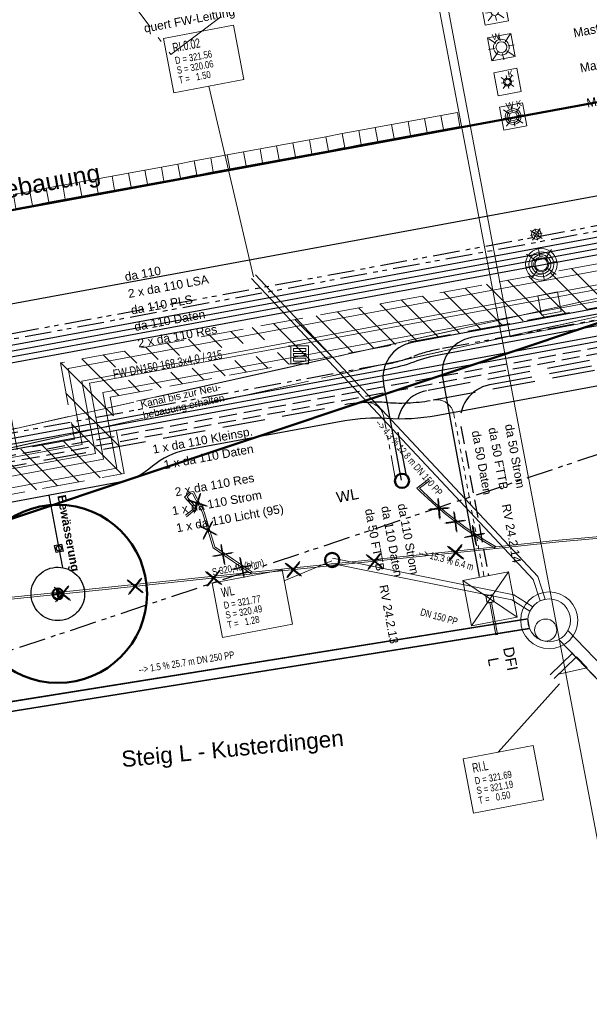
# Model space of a CAD drawing. Extents: x 3503739 to 3504470, y 5375172 to 5375561.
# Tile 137 of 142: x 3504234 to 3504250, y 5375414 to 5375442. Entities that reach past the tile are written whole.
import ezdxf

# ---------------------------------------------------------------- set-up
doc = ezdxf.new("R2010")
doc.units = 0
doc.header["$MEASUREMENT"] = 0
for name, pattern in [('1', [1.4, 0.5, -0.2, 0.5, -0.2]), ('123', [0.25001, 0.12501, -0.125]), ('140', [41.5, 15, -3.5, 15, -3.5, 1, -3.5]), ('2', [3.4, 1.2, -0.5, 1.2, -0.5]), ('202', [2.64, 1.75, -0.38, 0.13, -0.38]), ('237', [1.5, 0.75, -0.18, 0.13, -0.13, 0.13, -0.18]), ('240', [1.88, 1.25, -0.25, 0.13, -0.25]), ('39', [4.75, 4, -0.75]), ('86', [2.3751, 2.0001, -0.375])]:
    doc.linetypes.add(name, pattern=pattern)
for name, color, linetype in [('$_LISY_$_TMP', 7, 'Continuous'), ('2P_PROV_BUSHALTE', 7, 'Continuous'), ('4WB_KANALISATION', 7, 'Continuous'), ('68_BL_STREINLAUF', 7, 'Continuous'), ('_4WP_BAUFELD', 7, 'Continuous'), ('_4WP_FW_PLANUN', 7, 'Continuous'), ('_4WP_GRABEN', 7, 'Continuous'), ('_4WP_KANALISATIO', 7, 'Continuous'), ('_4WP_KANCAD', 7, 'Continuous'), ('_4WP_KANCAD-T', 7, 'Continuous'), ('_4WP_KONZ-BAUGRU', 7, 'Continuous'), ('_4WP_LICHT-KSR', 7, 'Continuous'), ('_4WP_LICHT_STILL', 7, 'Continuous'), ('_4WP_STADT-DACH', 7, 'Continuous'), ('_4WP_STADT-DFI', 7, 'Continuous'), ('_4WP_STADT_BEW_S', 7, 'Continuous'), ('_4WP_STADT_DATEN', 7, 'Continuous'), ('_4WP_STADT_FTT3', 7, 'Continuous'), ('_4WP_STADT_KLEIN', 7, 'Continuous'), ('_4WP_STADT_LSA', 7, 'Continuous'), ('_4WP_STADT_PLS', 7, 'Continuous'), ('_4WP_STADT_RESER', 7, 'Continuous'), ('_4WP_STADT_STROM', 7, 'Continuous'), ('_4WP_STEIGBEZEIC', 7, 'Continuous'), ('_4WP_TELEKOM', 7, 'Continuous'), ('_OST_2__CLIPPING', 7, 'Continuous'), ('_OST_2STEMPEL4', 7, 'Continuous'), ('BHM_BAUM_NEU', 7, 'Continuous'), ('PUNKTHOEHENATTDEF', 7, 'Continuous'), ('PUNKTNUMMERNATTDEF', 7, 'Continuous'), ('PUNKTSPEZIFIKATION', 7, 'Continuous'), ('X_BE_DFI', 7, 'Continuous')]:
    doc.layers.add(name, color=color, linetype=linetype)
doc.styles.add('165', font='TXT', dxfattribs={"width": 0.7, "height": 0.2})
doc.styles.add('166', font='TXT', dxfattribs={"width": 0.7, "height": 0.26})
doc.styles.add('167', font='TXT', dxfattribs={"width": 0.8, "height": 0.2})
doc.styles.add('178', font='ARIAL.TTF', dxfattribs={"height": 0.24})
doc.styles.add('184', font='ARIAL.TTF', dxfattribs={"height": 0.2})
doc.styles.add('192', font='ARIAL.TTF', dxfattribs={"height": 0.24})
doc.styles.add('219', font='ARIAL.TTF', dxfattribs={"height": 0.24})
doc.styles.add('29', font='ARIAL.TTF', dxfattribs={"height": 0.43})
doc.styles.add('30', font='ARIAL.TTF', dxfattribs={"height": 0.43})
doc.styles.add('434', font='ARIAL.TTF', dxfattribs={"height": 0.24})
doc.styles.add('437', font='ARIAL.TTF', dxfattribs={"height": 0.24})
doc.styles.add('446', font='ARIAL.TTF', dxfattribs={"height": 0.24})
doc.styles.add('450', font='ARIAL.TTF', dxfattribs={"height": 0.24})
doc.styles.add('454', font='ARIAL.TTF', dxfattribs={"height": 0.24})
doc.styles.add('457', font='TXT', dxfattribs={"width": 0.8, "height": 0.24})
doc.styles.add('522', font='ARIAL.TTF', dxfattribs={"height": 0.452686})
doc.styles.add('532', font='ARIAL.TTF', dxfattribs={"height": 0.5})
doc.styles.add('535', font='ARIAL.TTF', dxfattribs={"height": 0.24})
doc.styles.add('539', font='ARIAL.TTF', dxfattribs={"height": 0.3})
doc.styles.add('545', font='ARIAL.TTF', dxfattribs={"height": 0.3})
doc.styles.add('546', font='ARIALBD.TTF', dxfattribs={"height": 0.24})
doc.styles.add('55', font='ARIAL.TTF', dxfattribs={"height": 0.24})
doc.styles.add('598', font='TXT', dxfattribs={"height": 0.25})
doc.styles.add('82', font='TXT', dxfattribs={"width": 0.7, "height": 0.2})

# ---------------------------------------------------------------- blocks, each defined once
blk = doc.blocks.new('_X20')
at = {"color": 32, "linetype": 'Continuous', "lineweight": 9}
for p, q in [((-28.813, -6.542), (-29.843, -5.512)), ((-28.216, -6.432), (-29.246, -5.402)), ((-30.007, -6.763), (-31.037, -5.733)), ((-29.41, -6.653), (-30.44, -5.623)), ((-31.797, -7.094), (-32.827, -6.064)), ((-31.2, -6.983), (-32.23, -5.953)), ((-30.603, -6.873), (-31.633, -5.843)), ((-32.991, -7.314), (-34.021, -6.284)), ((-32.394, -7.204), (-33.424, -6.174)), ((-34.781, -7.645), (-35.811, -6.615)), ((-34.185, -7.535), (-35.215, -6.505)), ((-33.588, -7.424), (-34.618, -6.394)), ((-35.975, -7.865), (-37.005, -6.835)), ((-35.378, -7.755), (-36.408, -6.725)), ((-38.452, -7.51), (-38.796, -7.166)), ((-37.855, -7.399), (-38.199, -7.056)), ((-36.572, -7.976), (-37.602, -6.946)), ((-39.646, -7.73), (-39.989, -7.387)), ((-39.049, -7.62), (-39.393, -7.276)), ((-41.437, -8.061), (-41.78, -7.717)), ((-40.84, -7.951), (-41.183, -7.607)), ((-40.243, -7.84), (-40.586, -7.497)), ((-41.944, -8.968), (-42.974, -7.938)), ((-42.033, -8.171), (-42.377, -7.828)), ((-38.363, -8.306), (-38.689, -7.98)), ((-37.766, -8.196), (-38.092, -7.87)), ((-37.169, -8.086), (-37.495, -7.76)), ((-42.085, -9.533), (-43.571, -8.048)), ((-39.556, -8.527), (-39.882, -8.201)), ((-38.959, -8.417), (-39.286, -8.091)), ((-41.347, -8.858), (-41.673, -8.532)), ((-40.75, -8.747), (-41.076, -8.421)), ((-40.153, -8.637), (-40.479, -8.311)), ((-44.253, -11.609), (-47.152, -8.71)), ((-41.925, -10.401), (-43.422, -8.904)), ((-41.865, -11.168), (-43.262, -9.771)), ((-43.656, -11.498), (-44.686, -10.468)), ((-43.059, -11.388), (-44.089, -10.358)), ((-42.462, -11.278), (-43.492, -10.248))]:
    blk.add_line(p, q, dxfattribs=at)
blk = doc.blocks.new('LEITSYSTEM_BRA6')
at = {"color": 251, "linetype": 'Continuous', "lineweight": 9}
for points in [[(-0.65, 0.65), (0.65, 0.65), (0.65, -0.65), (-0.65, -0.65), (-0.65, 0.65)], [(-1.02, 0.025), (-0.11, 0.025), (-0.11, -0.025), (-1.02, -0.025), (-1.02, 0.025)], [(-0.11, 0.02), (-0.1, 0.02), (-0.1, -0.02), (-0.11, -0.02), (-0.11, 0.02)], [(-0.1, 0.1), (0.1, 0.1), (0.1, -0.1), (-0.1, -0.1), (-0.1, 0.1)]]:
    blk.add_lwpolyline(points, dxfattribs=at)
blk = doc.blocks.new('PUNKT')
blk.add_point((0, 0))
at = {"layer": 'PUNKTHOEHENATTDEF', "linetype": 'Continuous', "flags": 1}
blk.add_attdef('PUNKTHOEHE', (1, -0.5), '', height=0.8, dxfattribs=at)
at = {"layer": 'PUNKTNUMMERNATTDEF', "linetype": 'Continuous', "flags": 1}
blk.add_attdef('PUNKTNUMMER', (1, 0.5), '', height=0.8, dxfattribs=at)
at = {"layer": 'PUNKTSPEZIFIKATION', "linetype": 'Continuous', "flags": 1}
blk.add_attdef('PUNKTSPEZIFIKATION', (1, -1.5), '', height=0.8, dxfattribs=at)
blk = doc.blocks.new('809')
at = {"color": 7, "linetype": 'Continuous', "lineweight": 9}
for points in [[(0, 0), (0.5, 0), (0.5, -0.5), (0, -0.5), (0, 0)], [(0.075005, -0.075005), (0.425003, -0.075005), (0.425003, -0.154999), (0.075005, -0.154999), (0.075005, -0.075005)], [(0.075005, -0.290001), (0.075005, -0.209999), (0.425003, -0.209999), (0.425003, -0.290001), (0.075005, -0.290001)], [(0.075005, -0.425003), (0.425003, -0.425003), (0.425003, -0.345001), (0.075005, -0.345001), (0.075005, -0.425003)]]:
    blk.add_lwpolyline(points, dxfattribs=at)
blk = doc.blocks.new('DFI-ANZEIGER')
at = {"color": 7, "linetype": 'Continuous', "lineweight": 20}
for p, q in [((-0.760014, 0.517086), (0.517087, 0.760013)), ((0.517087, 0.760013), (0.760014, -0.517087)), ((-0.517087, -0.760014), (-0.760014, 0.517086)), ((0.760014, -0.517087), (-0.517087, -0.760014))]:
    blk.add_line(p, q, dxfattribs=at)
at = {"color": 250, "linetype": 'Continuous', "lineweight": 9}
for p, q in [((-0.517087, -0.760014), (0.517087, 0.760013)), ((0.760014, -0.517087), (-0.760014, 0.517086))]:
    blk.add_line(p, q, dxfattribs=at)
at = {"color": 251, "linetype": 'Continuous', "lineweight": 9}
for points in [[(-0.079552, -0.116926), (-0.116925, 0.079551), (-0.116925, 0.079551), (0.079552, 0.116925), (0.079552, 0.116925), (0.116925, -0.079552), (0.116925, -0.079552), (-0.079552, -0.116926)], [(-0.079552, -0.116926), (-0.116925, 0.079551), (0.079552, 0.116925), (0.116925, -0.079552), (-0.079552, -0.116926)], [(0.166045, -1.006705), (-0.004004, -0.112735), (0.045115, -0.103391), (0.215164, -0.997362), (0.166045, -1.006705)], [(0.000908, -0.1118), (-0.000961, -0.101976), (-0.000961, -0.101976), (0.038334, -0.094502), (0.038334, -0.094502), (0.040203, -0.104326), (0.040203, -0.104326), (0.000908, -0.1118)], [(0.000908, -0.1118), (-0.000961, -0.101976), (0.038334, -0.094502), (0.040203, -0.104326), (0.000908, -0.1118)]]:
    blk.add_lwpolyline(points, dxfattribs=at)
at = {"color": 254, "linetype": 'Continuous', "lineweight": 9}
blk.add_lwpolyline([(0.166045, -1.006705), (-0.004004, -0.112735), (-0.004004, -0.112735), (0.045115, -0.103391), (0.045115, -0.103391), (0.215164, -0.997362), (0.215164, -0.997362), (0.166045, -1.006705)], dxfattribs=at)
blk = doc.blocks.new('1016')
at = {"color": 7, "linetype": 'Continuous', "lineweight": 9}
for p, q in [((0.703072, 0.277444), (1.257444, -0.276928)), ((1.257444, 0.277444), (0.703072, -0.276928))]:
    blk.add_line(p, q, dxfattribs=at)
at = {"color": 2, "linetype": 'Continuous', "lineweight": 20}
for p, q in [((1.212401, 0.25319), (0.727326, -0.231885)), ((0.727326, 0.232401), (1.212401, -0.252674)), ((0.748114, 0.25319), (1.23319, -0.231885)), ((1.23319, 0.232401), (0.748114, -0.252674))]:
    blk.add_line(p, q, dxfattribs=at)
blk = doc.blocks.new('3203')
at = {"color": 1, "linetype": 'Continuous', "lineweight": 13}
for p, q in [((-0.2345, 0.2), (0.2345, 0.2)), ((-0.2345, -0.199999), (-0.2345, 0.2)), ((0.2345, 0.2), (0.2345, -0.199999)), ((-0.2345, -0.199999), (0.2345, -0.199999))]:
    blk.add_line(p, q, dxfattribs=at)
blk = doc.blocks.new('WP_LP-1020')
at = {"color": 7, "linetype": 'Continuous', "lineweight": 20}
for p, q in [((-0.8253, 0.8253), (0.8253, 0.8253)), ((-0.8253, -0.8253), (-0.8253, 0.8253)), ((0.8253, -0.8253), (0.8253, 0.8253)), ((-0.8253, -0.8253), (0.8253, -0.8253))]:
    blk.add_line(p, q, dxfattribs=at)
at = {"color": 1, "linetype": 'Continuous', "lineweight": 9}
for p, q in [((-0.324962, 0), (-0.649924, 0)), ((-0.324962, 0), (-0.649924, 0)), ((-0.554739, 0.55475), (-0.229777, 0.229788)), ((0, 0.324962), (0, 0.649924)), ((0, 0.649924), (0, 0.324962)), ((0.229777, 0.229788), (0.554739, 0.55475)), ((0.229777, 0.229788), (0.554739, 0.55475)), ((0.324962, 0), (0.649924, 0)), ((-0.229777, -0.229777), (-0.554739, -0.554739)), ((-0.229777, -0.229777), (-0.554739, -0.554739)), ((0, -0.324962), (0, -0.649924)), ((0, -0.324962), (0, -0.649924)), ((0.229777, -0.229777), (0.554739, -0.554739)), ((0.229777, -0.229777), (0.554739, -0.554739))]:
    blk.add_line(p, q, dxfattribs=at)
at = {"color": 7, "linetype": 'Continuous', "lineweight": 20}
blk.add_circle((0, 0), 0.272749, dxfattribs=at)
blk = doc.blocks.new('WP_LP_1000')
at = {"color": 7, "linetype": 'Continuous', "lineweight": 20}
for p, q in [((0.824994, 0.824994), (-0.824994, 0.824994)), ((-0.824994, 0.824994), (-0.824994, -0.824994)), ((0.824994, 0.824994), (0.824994, -0.824994)), ((0.824994, -0.824994), (-0.824994, -0.824994))]:
    blk.add_line(p, q, dxfattribs=at)
at = {"color": 1, "linetype": 'Continuous', "lineweight": 9}
for p, q in [((-0.344332, 0), (-0.688664, 0)), ((-0.344332, 0), (-0.688664, 0)), ((-0.587805, 0.587816), (-0.243474, 0.243485)), ((0, 0.344332), (0, 0.688664)), ((0, 0.688664), (0, 0.344332)), ((0.243474, 0.243485), (0.587805, 0.587816)), ((0.243474, 0.243485), (0.587805, 0.587816)), ((0.344332, 0), (0.688664, 0)), ((-0.243474, -0.243474), (-0.587805, -0.587805)), ((-0.243474, -0.243474), (-0.587805, -0.587805)), ((0, -0.344332), (0, -0.688664)), ((0, -0.344332), (0, -0.688664)), ((0.243474, -0.243474), (0.587805, -0.587805)), ((0.243474, -0.243474), (0.587805, -0.587805))]:
    blk.add_line(p, q, dxfattribs=at)
at = {"color": 7, "linetype": 'Continuous', "lineweight": 20}
for radius in [0.551356, 0.420182, 0.289007]:
    blk.add_circle((0, 0), radius, dxfattribs=at)
at = {"color": 1, "linetype": 'Continuous', "style": '29'}
blk.add_text('W K', height=0.43, dxfattribs=at).set_placement((-0.364634, 0.607339))
blk = doc.blocks.new('WP_LP_1010')
at = {"color": 7, "linetype": 'Continuous', "lineweight": 20}
for p, q in [((0.8253, 0.8253), (-0.8253, 0.8253)), ((-0.8253, 0.8253), (-0.8253, -0.8253)), ((0.8253, 0.8253), (0.8253, -0.8253)), ((0.8253, -0.8253), (-0.8253, -0.8253))]:
    blk.add_line(p, q, dxfattribs=at)
at = {"color": 1, "linetype": 'Continuous', "lineweight": 9}
for p, q in [((-0.776636, 0.776649), (-0.321689, 0.321703)), ((0, 0.454947), (0, 0.909893)), ((0, 0.909893), (0, 0.454947)), ((0.321689, 0.321703), (0.776636, 0.776649)), ((0.321689, 0.321703), (0.776636, 0.776649)), ((-0.454947, 0), (-0.909893, 0)), ((-0.454947, 0), (-0.909893, 0)), ((0.454947, 0), (0.909893, 0)), ((-0.321689, -0.321689), (-0.776636, -0.776636)), ((-0.321689, -0.321689), (-0.776636, -0.776636)), ((0, -0.454947), (0, -0.909893)), ((0, -0.454947), (0, -0.909893)), ((0.321689, -0.321689), (0.776636, -0.776636)), ((0.321689, -0.321689), (0.776636, -0.776636))]:
    blk.add_line(p, q, dxfattribs=at)
at = {"color": 7, "linetype": 'Continuous', "lineweight": 20}
for radius in [0.555163, 0.38185]:
    blk.add_circle((0, 0), radius, dxfattribs=at)
at = {"color": 1, "linetype": 'Continuous', "style": '30'}
blk.add_text('W', height=0.43, dxfattribs=at).set_placement((-0.503602, 0.589889))
blk = doc.blocks.new('WP_LP_1030')
at = {"color": 150, "linetype": 'Continuous', "lineweight": 9}
for p, q in [((-0.20412, 0), (-0.40824, 0)), ((-0.20412, 0), (-0.40824, 0)), ((-0.348452, 0.348458), (0.144332, -0.144332)), ((-0.144332, -0.144332), (0.348452, 0.348458)), ((0, 0.20412), (0, 0.40824)), ((0, 0.40824), (0, 0.20412)), ((0.144332, 0.144338), (0.348452, 0.348458)), ((0.20412, 0), (0.40824, 0)), ((-0.144332, -0.144332), (-0.348452, -0.348452)), ((-0.144332, -0.144332), (-0.348452, -0.348452)), ((0, -0.20412), (0, -0.40824)), ((0, -0.20412), (0, -0.40824)), ((0.144332, -0.144332), (0.348452, -0.348452)), ((0.144332, -0.144332), (0.348452, -0.348452))]:
    blk.add_line(p, q, dxfattribs=at)
at = {"color": 7, "linetype": 'Continuous', "lineweight": 20}
for radius in [0.35, 0.171323]:
    blk.add_circle((0, 0), radius, dxfattribs=at)
blk = doc.blocks.new('WP_LP_1040')
at = {"color": 7, "linetype": 'Continuous', "lineweight": 20}
for p, q in [((-0.8253, 0.8253), (0.8253, 0.8253)), ((-0.8253, 0.8253), (-0.8253, -0.8253)), ((0.8253, 0.8253), (0.8253, -0.8253)), ((-0.8253, -0.8253), (0.8253, -0.8253))]:
    blk.add_line(p, q, dxfattribs=at)
at = {"color": 1, "linetype": 'Continuous', "lineweight": 9}
for p, q in [((-0.227246, 0), (-0.454491, 0)), ((-0.227246, 0), (-0.454491, 0)), ((-0.387929, 0.387937), (-0.160683, 0.16069)), ((0, 0.227246), (0, 0.454491)), ((0, 0.454491), (0, 0.227246)), ((0.160683, 0.16069), (0.387929, 0.387937)), ((0.160683, 0.16069), (0.387929, 0.387937)), ((0.227246, 0), (0.454491, 0)), ((-0.160683, -0.160683), (-0.387929, -0.387929)), ((-0.160683, -0.160683), (-0.387929, -0.387929)), ((0, -0.227246), (0, -0.454491)), ((0, -0.227246), (0, -0.454491)), ((0.160683, -0.160683), (0.387929, -0.387929)), ((0.160683, -0.160683), (0.387929, -0.387929))]:
    blk.add_line(p, q, dxfattribs=at)
at = {"color": 7, "linetype": 'Continuous', "lineweight": 20}
for radius in [0.277304, 0.190733]:
    blk.add_circle((0, 0), radius, dxfattribs=at)
at = {"color": 1, "linetype": 'Continuous', "style": '29'}
blk.add_text('K', height=0.43, dxfattribs=at).set_placement((0.11065, 0.321378))
blk = doc.blocks.new('WP_LP_1050')
at = {"color": 150, "linetype": 'Continuous', "lineweight": 20}
for p, q in [((-0.371223, 0.371239), (-0.896223, 0.896239)), ((-0.896223, 0.896239), (-0.371223, 0.371239)), ((0, 0.525), (0, 1.05)), ((0, 1.05), (0, 0.525)), ((0.371223, 0.371239), (0.896223, 0.896239)), ((0.371223, 0.371239), (0.896223, 0.896239)), ((-0.525, 0), (-1.05, 0)), ((-0.525, 0), (-1.05, 0)), ((0.525, 0), (1.05, 0)), ((0.525, 0), (1.05, 0)), ((-0.371223, -0.371223), (-0.896223, -0.896223)), ((-0.371223, -0.371223), (-0.896223, -0.896223)), ((0, -0.525), (0, -1.05)), ((0, -0.525), (0, -1.05)), ((0.371223, -0.371223), (0.896223, -0.896223)), ((0.371223, -0.371223), (0.896223, -0.896223))]:
    blk.add_line(p, q, dxfattribs=at)
at = {"color": 41, "linetype": 'Continuous', "lineweight": 9}
for radius in [1.107278, 0.87459, 0.671867, 0.525]:
    blk.add_circle((0, 0), radius, dxfattribs=at)
at = {"color": 150, "linetype": 'Continuous', "lineweight": 20}
blk.add_circle((0, 0), 0.440647, dxfattribs=at)

msp = doc.modelspace()

# ---------------------------------------------------------------- linework, layer by layer
at = {"layer": '2P_PROV_BUSHALTE', "color": 7, "linetype": '202', "lineweight": 13}
msp.add_lwpolyline([(3504234.967, 5375444.819), (3504238.19, 5375440.539), (3504242.983, 5375444.148)], dxfattribs=at)
at = {"layer": '4WB_KANALISATION', "color": 7, "linetype": '39', "lineweight": 13}
for p, q in [((3504219.207, 5375426.765), (3504281.18, 5375440.642)), ((3504219.317, 5375426.277), (3504281.29, 5375440.154))]:
    msp.add_line(p, q, dxfattribs=at)
at = {"layer": '4WB_KANALISATION', "color": 7, "linetype": '86', "lineweight": 13}
msp.add_line((3504219.24, 5375426.26), (3504281.26, 5375440.15), dxfattribs=at)
at = {"layer": '4WB_KANALISATION', "color": 7, "linetype": '140', "lineweight": 13}
msp.add_polyline3d([(3504219.17, 5375426.76, 0), (3504274.664, 5375439.191, 0), (3504281.21, 5375440.65, 0)], dxfattribs=at)
at = {"layer": '_4WP_BAUFELD', "color": 91, "linetype": 'Continuous', "lineweight": 50}
msp.add_lwpolyline([(3504215.375, 5375431.78), (3504219.033, 5375426.922, 0.322461), (3504225.728, 5375424.841), (3504278.413, 5375442.446)], format="xyb", dxfattribs=at)
at = {"layer": '_4WP_BAUFELD', "color": 91, "linetype": '237', "lineweight": 30}
msp.add_lwpolyline([(3504216.238, 5375424.816, 0.322461), (3504226.837, 5375421.522), (3504280.797, 5375439.552)], format="xyb", dxfattribs=at)
at = {"layer": '_4WP_FW_PLANUN', "color": 7, "linetype": 'Continuous', "lineweight": 13}
for points in [[(3504289.17, 5375436.57), (3504279.422, 5375434.767), (3504278.511, 5375439.7), (3504235.305, 5375431.72), (3504235.697, 5375429.593), (3504233.731, 5375429.23), (3504233.338, 5375431.356), (3504198.081, 5375424.844)], [(3504289.229, 5375436.255), (3504279.165, 5375434.394), (3504278.254, 5375439.328), (3504235.692, 5375431.368), (3504236.07, 5375429.337), (3504233.474, 5375428.857), (3504233.081, 5375430.984), (3504197.829, 5375424.472)], [(3504289.264, 5375436.063), (3504279.009, 5375434.167), (3504278.098, 5375439.1), (3504235.905, 5375431.307), (3504236.297, 5375429.18), (3504233.318, 5375428.63), (3504232.925, 5375430.756), (3504197.675, 5375424.245)], [(3504289.323, 5375435.749), (3504278.753, 5375433.794), (3504277.841, 5375438.728), (3504236.277, 5375431.05), (3504236.67, 5375428.924), (3504233.061, 5375428.257), (3504232.668, 5375430.384), (3504197.423, 5375423.873)]]:
    msp.add_lwpolyline(points, dxfattribs=at)
at = {"layer": '_4WP_GRABEN', "color": 21, "linetype": '2', "lineweight": 20}
for points in [[(3504278.669, 5375439.931), (3504235.089, 5375431.881), (3504235.485, 5375429.74), (3504233.877, 5375429.443), (3504233.481, 5375431.584), (3504198.221, 5375425.071)], [(3504229.705, 5375424.937), (3504228.86, 5375429.51), (3504232.519, 5375430.186), (3504232.915, 5375428.045), (3504236.883, 5375428.777), (3504236.487, 5375430.919), (3504277.707, 5375438.533)]]:
    msp.add_lwpolyline(points, dxfattribs=at)
at = {"layer": '_4WP_KANALISATIO', "color": 1, "linetype": 'Continuous', "lineweight": 20}
msp.add_circle((3504248.7, 5375424.383), 0.31, dxfattribs=at)
at = {"layer": '_4WP_KANCAD', "color": 1, "linetype": 'Continuous', "lineweight": 13}
for p, q in [((3504223.901, 5375420.813), (3504248.2, 5375424.707)), ((3504223.909, 5375420.794), (3504248.199, 5375424.687)), ((3504223.946, 5375420.527), (3504248.246, 5375424.421)), ((3504223.949, 5375420.547), (3504248.238, 5375424.44)), ((3504249.068, 5375424.12), (3504263.53, 5375409.104)), ((3504249.462, 5375423.739), (3504248.829, 5375423.13)), ((3504249.462, 5375423.739), (3504248.829, 5375423.13)), ((3504249.566, 5375423.631), (3504248.933, 5375423.022)), ((3504249.566, 5375423.631), (3504248.933, 5375423.022))]:
    msp.add_line(p, q, dxfattribs=at)
at = {"layer": '_4WP_KANCAD', "color": 7, "linetype": '240', "lineweight": 13}
msp.add_lwpolyline([(3504242.733, 5375431.521), (3504281.29, 5375440.154), (3504281.18, 5375440.642), (3504219.207, 5375426.765)], dxfattribs=at)
at = {"layer": '_4WP_KANCAD', "color": 1, "linetype": 'Continuous', "lineweight": 13}
for points in [[(3504240.559, 5375434.35), (3504248.481, 5375425.883), (3504248.481, 5375425.883), (3504248.687, 5375425.246), (3504248.544, 5375425.2), (3504248.349, 5375425.805), (3504248.349, 5375425.805), (3504240.449, 5375434.248)], [(3504240.559, 5375434.35), (3504248.481, 5375425.883), (3504248.687, 5375425.246)], [(3504240.559, 5375434.35), (3504248.481, 5375425.883), (3504248.687, 5375425.246)], [(3504240.449, 5375434.248), (3504248.349, 5375425.805), (3504248.544, 5375425.2)], [(3504240.449, 5375434.248), (3504248.349, 5375425.805), (3504248.544, 5375425.2)], [(3504242.719, 5375426.398), (3504247.808, 5375425.374), (3504247.808, 5375425.374), (3504248.336, 5375425.039), (3504248.255, 5375424.912), (3504247.752, 5375425.232), (3504247.752, 5375425.232), (3504242.689, 5375426.25)], [(3504242.719, 5375426.398), (3504247.808, 5375425.374), (3504248.336, 5375425.039)], [(3504242.719, 5375426.398), (3504247.808, 5375425.374), (3504248.336, 5375425.039)], [(3504242.689, 5375426.25), (3504247.752, 5375425.232), (3504248.255, 5375424.912)], [(3504242.689, 5375426.25), (3504247.752, 5375425.232), (3504248.255, 5375424.912)], [(3504223.946, 5375420.527), (3504248.246, 5375424.421), (3504248.2, 5375424.707), (3504223.901, 5375420.813)], [(3504223.949, 5375420.547), (3504248.238, 5375424.44), (3504248.199, 5375424.687), (3504223.909, 5375420.794)], [(3504249.068, 5375424.12), (3504263.53, 5375409.104), (3504263.785, 5375409.35), (3504249.323, 5375424.366)], [(3504249.566, 5375423.631), (3504249.861, 5375423.325), (3504249.057, 5375423.141)], [(3504249.566, 5375423.631), (3504249.861, 5375423.325), (3504249.057, 5375423.141)]]:
    msp.add_lwpolyline(points, dxfattribs=at)
at = {"layer": '_4WP_KANCAD', "color": 1, "linetype": 'Continuous', "lineweight": 20}
for radius in [0.8, 0.6]:
    msp.add_circle((3504248.798, 5375424.656, 319.51), radius, dxfattribs=at)
at = {"layer": '_4WP_KANCAD-T', "color": 1, "linetype": 'Continuous', "lineweight": 20}
for p, q in [((3504240.504, 5375434.299), (3504239.251, 5375439.649)), ((3504242.704, 5375426.324), (3504241.368, 5375425.766)), ((3504249.083, 5375422.874), (3504247.366, 5375420.96))]:
    msp.add_line(p, q, dxfattribs=at)
at = {"layer": '_4WP_KANCAD-T', "color": 7, "linetype": 'Continuous', "lineweight": 13}
for points in [[(3504237.979, 5375440.989), (3504239.944, 5375441.362), (3504240.233, 5375439.835), (3504238.268, 5375439.462), (3504237.979, 5375440.989)], [(3504239.345, 5375425.698), (3504241.31, 5375426.071), (3504241.599, 5375424.544), (3504239.634, 5375424.171), (3504239.345, 5375425.698)], [(3504246.384, 5375420.773), (3504248.349, 5375421.146), (3504248.638, 5375419.619), (3504246.673, 5375419.246), (3504246.384, 5375420.773)]]:
    msp.add_lwpolyline(points, dxfattribs=at)
at = {"layer": '_4WP_KANCAD-T', "color": 1, "linetype": 'Continuous', "lineweight": 20}
for points in [[(3504237.979, 5375440.989), (3504239.944, 5375441.362), (3504240.233, 5375439.835), (3504238.268, 5375439.462), (3504237.979, 5375440.989)], [(3504239.345, 5375425.698), (3504241.31, 5375426.071), (3504241.599, 5375424.544), (3504239.634, 5375424.171), (3504239.345, 5375425.698)], [(3504246.384, 5375420.773), (3504248.349, 5375421.146), (3504248.638, 5375419.619), (3504246.673, 5375419.246), (3504246.384, 5375420.773)]]:
    msp.add_lwpolyline(points, dxfattribs=at)
at = {"layer": '_4WP_KONZ-BAUGRU', "color": 1, "linetype": 'Continuous', "lineweight": 50}
msp.add_line((3504206.953, 5375431.219), (3504286.934, 5375445.993), dxfattribs=at)
at = {"layer": '_4WP_KONZ-BAUGRU', "color": 1, "linetype": 'Continuous', "lineweight": 9}
msp.add_line((3504286.193, 5375445.866), (3504207.614, 5375431.351), dxfattribs=at)
at = {"layer": '_4WP_LICHT-KSR', "color": 190, "linetype": '1', "lineweight": 30}
msp.add_line((3504231.947, 5375428.786), (3504255.898, 5375433.21), dxfattribs=at)
at = {"layer": '_4WP_LICHT_STILL', "color": 190, "linetype": 'Continuous', "lineweight": 13}
for points in [[(3504272.483, 5375429.847), (3504266.446, 5375428.949), (3504260.389, 5375428.048), (3504254.786, 5375427.214), (3504254.319, 5375427.204), (3504254.224, 5375427.202), (3504251.81, 5375427.152), (3504249.061, 5375426.907), (3504247.306, 5375426.723), (3504240.48, 5375426.007), (3504236.082, 5375425.546), (3504226.538, 5375424.571), (3504227.306, 5375423.737), (3504228.056, 5375422.968), (3504228.456, 5375422.576), (3504228.694, 5375422.336), (3504228.864, 5375421.987), (3504228.877, 5375421.622), (3504228.806, 5375421.407), (3504224.962, 5375421.015), (3504222.553, 5375420.744), (3504219.665, 5375420.401), (3504216.248, 5375419.994), (3504214.929, 5375419.837)], [(3504247.306, 5375426.723), (3504246.99, 5375426.906), (3504246.468, 5375427.253), (3504245.92, 5375427.672), (3504245.556, 5375427.986), (3504245.429, 5375428.107), (3504245.228, 5375428.299), (3504245.163, 5375428.361), (3504245.438, 5375428.571)], [(3504240.48, 5375426.007), (3504239.94, 5375426.359), (3504239.422, 5375426.721), (3504239.119, 5375427.697), (3504238.82, 5375428.27), (3504238.706, 5375428.25), (3504238.64, 5375428.18), (3504238.574, 5375428.11), (3504238.847, 5375427.808), (3504238.595, 5375427.603)]]:
    msp.add_lwpolyline(points, dxfattribs=at)
at = {"layer": '_4WP_LICHT_STILL', "color": 255, "linetype": 'Continuous', "lineweight": 9}
for points in [[(3504272.49, 5375429.798), (3504266.453, 5375428.9), (3504260.396, 5375427.999), (3504254.79, 5375427.164), (3504254.32, 5375427.154), (3504254.225, 5375427.152), (3504251.813, 5375427.102), (3504249.066, 5375426.857), (3504247.311, 5375426.673), (3504240.485, 5375425.957), (3504236.087, 5375425.496), (3504226.642, 5375424.531), (3504227.342, 5375423.771), (3504228.091, 5375423.003), (3504228.491, 5375422.611), (3504228.735, 5375422.365), (3504228.914, 5375421.999), (3504228.927, 5375421.615), (3504228.843, 5375421.361), (3504224.967, 5375420.965), (3504222.559, 5375420.694), (3504219.671, 5375420.351), (3504216.254, 5375419.944), (3504214.935, 5375419.787)], [(3504245.408, 5375428.611), (3504245.086, 5375428.365), (3504245.193, 5375428.263), (3504245.394, 5375428.071), (3504245.522, 5375427.949), (3504245.888, 5375427.633), (3504246.439, 5375427.212), (3504246.964, 5375426.864), (3504247.281, 5375426.68)], [(3504238.627, 5375427.564), (3504238.919, 5375427.802), (3504238.642, 5375428.109), (3504238.676, 5375428.146), (3504238.731, 5375428.204), (3504238.793, 5375428.214), (3504239.073, 5375427.678), (3504239.379, 5375426.69), (3504239.912, 5375426.318), (3504240.453, 5375425.965)]]:
    msp.add_lwpolyline(points, dxfattribs=at)
at = {"layer": '_4WP_STADT-DACH', "color": 1, "linetype": 'Continuous', "lineweight": 50}
for centre in [(3504244.67, 5375428.571), (3504242.711, 5375426.35)]:
    msp.add_circle(centre, 0.2, dxfattribs=at)
at = {"layer": '_4WP_STADT_BEW_S', "color": 142, "linetype": 'Continuous', "lineweight": 30}
for p, q in [((3504234.77, 5375428.166), (3504235.046, 5375426.675)), ((3504235.046, 5375426.675), (3504235.149, 5375426.135))]:
    msp.add_line(p, q, dxfattribs=at)
msp.add_lwpolyline([(3504270.359, 5375435.413), (3504259.074, 5375433.329), (3504256.994, 5375432.701), (3504255.757, 5375432.472), (3504255.194, 5375432.165), (3504245.628, 5375430.398, -0.062275), (3504244.241, 5375430.317, 0.062994), (3504243.064, 5375430.25), (3504238.611, 5375429.427, 0.133184), (3504237.677, 5375428.979, -0.13319), (3504236.743, 5375428.53), (3504233.134, 5375427.864, -0.104436), (3504232.112, 5375427.89, 0.104442), (3504231.09, 5375427.916), (3504221.493, 5375426.143, 0.203055), (3504221.003, 5375425.82, -0.205283), (3504219.92, 5375425.099), (3504217.29, 5375424.613, -0.226341), (3504216.084, 5375424.937, 0.226061), (3504215.627, 5375425.06), (3504199.436, 5375422.069, -0.410021)], format="xyb", dxfattribs=at)
for points in [[(3504235.164, 5375426.597), (3504234.968, 5375426.556), (3504234.928, 5375426.752), (3504235.123, 5375426.793), (3504235.165, 5375426.592)], [(3504235.756, 5375425.537), (3504235.766, 5375425.464), (3504235.769, 5375425.39), (3504235.765, 5375425.317), (3504235.753, 5375425.244), (3504235.735, 5375425.173), (3504235.709, 5375425.104), (3504235.677, 5375425.038), (3504235.639, 5375424.975), (3504235.595, 5375424.916), (3504235.545, 5375424.862), (3504235.49, 5375424.813), (3504235.43, 5375424.77), (3504235.367, 5375424.732), (3504235.3, 5375424.701), (3504235.231, 5375424.677), (3504235.159, 5375424.66), (3504235.086, 5375424.65), (3504235.013, 5375424.647), (3504234.939, 5375424.651), (3504234.866, 5375424.662), (3504234.795, 5375424.681), (3504234.726, 5375424.706), (3504234.66, 5375424.738), (3504234.597, 5375424.776), (3504234.538, 5375424.821), (3504234.484, 5375424.871), (3504234.435, 5375424.926), (3504234.392, 5375424.985), (3504234.354, 5375425.049), (3504234.324, 5375425.115), (3504234.299, 5375425.185), (3504234.282, 5375425.256), (3504234.272, 5375425.329), (3504234.269, 5375425.403), (3504234.273, 5375425.476), (3504234.284, 5375425.549), (3504234.303, 5375425.62), (3504234.328, 5375425.689), (3504234.36, 5375425.756), (3504234.399, 5375425.818), (3504234.443, 5375425.877), (3504234.493, 5375425.931), (3504234.548, 5375425.98), (3504234.607, 5375426.024), (3504234.671, 5375426.061), (3504234.738, 5375426.092), (3504234.807, 5375426.116), (3504234.879, 5375426.133), (3504234.952, 5375426.144), (3504235.025, 5375426.147), (3504235.099, 5375426.142), (3504235.171, 5375426.131), (3504235.242, 5375426.112), (3504235.312, 5375426.087), (3504235.378, 5375426.055), (3504235.441, 5375426.017), (3504235.499, 5375425.972), (3504235.554, 5375425.922), (3504235.603, 5375425.868), (3504235.646, 5375425.808), (3504235.683, 5375425.745), (3504235.714, 5375425.678), (3504235.738, 5375425.608), (3504235.756, 5375425.537)]]:
    msp.add_lwpolyline(points, dxfattribs=at)
msp.add_circle((3504235.046, 5375426.675), 0.075, dxfattribs=at)
at = {"layer": '_4WP_STADT_DATEN', "color": 7, "linetype": 'Continuous', "lineweight": 30}
msp.add_lwpolyline([(3504189.384, 5375423.998), (3504199.903, 5375425.968), (3504278.98, 5375440.575), (3504281.835, 5375437.737), (3504281.855, 5375437.358), (3504281.78, 5375437.282)], dxfattribs=at)
for points in [[(3504256.913, 5375434.328), (3504255.648, 5375434.425), (3504244.953, 5375432.449, 0.414213), (3504244.151, 5375431.284), (3504244.649, 5375428.591)], [(3504256.901, 5375434.168), (3504255.657, 5375434.264), (3504246.614, 5375432.593, 0.414212), (3504245.812, 5375431.428), (3504246.836, 5375425.885)], [(3504256.889, 5375434.014), (3504256.308, 5375434.059), (3504245.751, 5375432.109, 0.041741), (3504244.998, 5375431.903, -0.041738), (3504244.246, 5375431.698), (3504231.675, 5375429.376, 0.014997), (3504231.186, 5375429.271, -0.015), (3504230.697, 5375429.165)]]:
    msp.add_lwpolyline(points, format="xyb", dxfattribs=at)
at = {"layer": '_4WP_STADT_FTT3', "color": 1, "linetype": '123', "lineweight": 20}
msp.add_line((3504246.964, 5375425.908), (3504246.127, 5375430.439), dxfattribs=at)
at = {"layer": '_4WP_STADT_FTT3', "color": 1, "linetype": '2', "lineweight": 30}
msp.add_lwpolyline([(3504193.785, 5375420.531), (3504194.729, 5375420.706, 0.085942), (3504195.688, 5375421.06, -0.081913), (3504196.644, 5375421.422), (3504198.188, 5375421.733, 0.063448), (3504200.084, 5375422.373, -0.067471), (3504201.984, 5375422.997), (3504215.546, 5375425.502, -0.226225), (3504216.377, 5375425.279, 0.226225), (3504217.208, 5375425.056), (3504219.838, 5375425.541, 0.204552), (3504220.625, 5375426.063, -0.204543), (3504221.411, 5375426.585), (3504231.992, 5375428.54), (3504232.954, 5375428.84), (3504242.982, 5375430.692, -0.062571), (3504244.263, 5375430.766, 0.062569), (3504245.545, 5375430.84), (3504255.042, 5375432.594), (3504255.604, 5375432.902), (3504256.888, 5375433.139), (3504258.968, 5375433.767)], format="xyb", dxfattribs=at)
at = {"layer": '_4WP_STADT_FTT3', "color": 1, "linetype": '237', "lineweight": 20}
for points in [[(3504244.498, 5375428.545), (3504244.162, 5375430.362, 0.376737), (3504243.644, 5375430.77)], [(3504246.127, 5375430.439, 0.414215), (3504245.545, 5375430.84)]]:
    msp.add_lwpolyline(points, format="xyb", dxfattribs=at)
at = {"layer": '_4WP_STADT_KLEIN', "color": 3, "linetype": '237', "lineweight": 30}
msp.add_lwpolyline([(3504256.872, 5375434.325), (3504245.722, 5375432.266, 0.044939), (3504244.97, 5375432.056, -0.044936), (3504244.218, 5375431.846), (3504231.648, 5375429.524, 0.009999), (3504231.158, 5375429.423, -0.010001), (3504230.668, 5375429.323)], format="xyb", dxfattribs=at)
at = {"layer": '_4WP_STADT_LSA', "color": 7, "linetype": '237', "lineweight": 30}
for points in [[(3504189.327, 5375424.3), (3504191.903, 5375424.776, 0.043992), (3504192.916, 5375425.053, -0.042289), (3504193.884, 5375425.322), (3504199.815, 5375426.44), (3504279.141, 5375441.093), (3504282.251, 5375438), (3504282.287, 5375437.325), (3504282.014, 5375437.049)], [(3504281.936, 5375437.127), (3504282.175, 5375437.367), (3504282.148, 5375437.877), (3504279.087, 5375440.92), (3504199.844, 5375426.283), (3504193.914, 5375425.157, 0.018793), (3504192.938, 5375424.933, -0.019765), (3504191.918, 5375424.702), (3504189.341, 5375424.226)]]:
    msp.add_lwpolyline(points, format="xyb", dxfattribs=at)
at = {"layer": '_4WP_STADT_PLS', "color": 7, "linetype": 'Continuous', "lineweight": 30}
msp.add_lwpolyline([(3504189.356, 5375424.143), (3504199.873, 5375426.126), (3504279.034, 5375440.748), (3504281.991, 5375437.807), (3504282.015, 5375437.366), (3504281.856, 5375437.206)], dxfattribs=at)
at = {"layer": '_4WP_STADT_RESER', "color": 7, "linetype": 'Continuous', "lineweight": 30}
msp.add_lwpolyline([(3504189.416, 5375423.855), (3504199.932, 5375425.811), (3504278.927, 5375440.403), (3504281.731, 5375437.614), (3504281.743, 5375437.401), (3504281.702, 5375437.36)], dxfattribs=at)
for points in [[(3504231.888, 5375429.101, 0.079495), (3504232.366, 5375429.27, -0.079489), (3504232.843, 5375429.44), (3504255.218, 5375433.573)], [(3504255.84, 5375433.525), (3504232.872, 5375429.282, 0.039938), (3504232.387, 5375429.152, -0.039934), (3504231.903, 5375429.022)]]:
    msp.add_lwpolyline(points, format="xyb", dxfattribs=at)
msp.add_polyline3d([(3504189.438, 5375423.71, 0), (3504278.874, 5375440.23, 0), (3504280.688, 5375438.426, 0), (3504280.561, 5375437.844, 0), (3504280.396, 5375437.677, 0)], dxfattribs=at)
at = {"layer": '_4WP_STADT_STROM', "color": 3, "linetype": '1', "lineweight": 30}
for p, q in [((3504255.869, 5375433.367), (3504231.918, 5375428.943)), ((3504246.322, 5375430.099), (3504247.097, 5375425.903))]:
    msp.add_line(p, q, dxfattribs=at)
at = {"layer": '_4WP_STADT_STROM', "color": 3, "linetype": '2', "lineweight": 30}
for points in [[(3504255.869, 5375433.367), (3504254.944, 5375432.871), (3504245.359, 5375431.101, 0.414213), (3504244.557, 5375429.936), (3504244.801, 5375428.616)], [(3504255.898, 5375433.21), (3504254.997, 5375432.718), (3504247.124, 5375431.264, 0.414213), (3504246.322, 5375430.099)]]:
    msp.add_lwpolyline(points, format="xyb", dxfattribs=at)
at = {"layer": '_4WP_TELEKOM', "color": 114, "linetype": 'Continuous', "lineweight": 30}
msp.add_lwpolyline([(3504195.706, 5375426.52), (3504275.505, 5375441.26), (3504280.071, 5375443.291), (3504283.631, 5375443.968), (3504285.036, 5375443.746), (3504289.29, 5375444.556), (3504294.357, 5375442.932), (3504294.578, 5375442.922)], dxfattribs=at)
at = {"layer": '_OST_2__CLIPPING', "color": 7, "linetype": 'Continuous', "lineweight": 9}
msp.add_line((3504243.284, 5375454.594), (3504258.767, 5375373.153), dxfattribs=at)
at = {"layer": '_OST_2STEMPEL4', "color": 250, "linetype": 'Continuous', "lineweight": 20}
for p, q in [((3504247.699, 5375432.608), (3504243.604, 5375454.352)), ((3504264.582, 5375435.817), (3504247.699, 5375432.608))]:
    msp.add_line(p, q, dxfattribs=at)
at = {"layer": '_OST_2STEMPEL4', "color": 7, "linetype": 'Continuous', "lineweight": 20}
msp.add_polyline3d([(3504249.137, 5375433.321, 0), (3504249.033, 5375433.871, 0), (3504248.483, 5375433.767, 0), (3504248.586, 5375433.217, 0), (3504249.137, 5375433.321, 0)], dxfattribs=at)
at = {"layer": 'BHM_BAUM_NEU', "color": 91, "linetype": 'Continuous', "lineweight": 50}
for p, q in [((3504235.047, 5375425.249), (3504234.991, 5375425.544)), ((3504235.166, 5375425.425), (3504234.871, 5375425.369))]:
    msp.add_line(p, q, dxfattribs=at)
for radius in [2.5, 0.15]:
    msp.add_circle((3504235.019, 5375425.397), radius, dxfattribs=at)

# ---------------------------------------------------------------- block references
at = {"layer": '$_LISY_$_TMP', "color": 7, "rotation": 10.46543884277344}
for p in [(3504245.568, 5375438.586), (3504246.029, 5375438.671), (3504244.184, 5375438.33), (3504244.645, 5375438.415), (3504245.107, 5375438.501), (3504242.339, 5375437.99), (3504242.801, 5375438.075), (3504243.262, 5375438.16), (3504243.723, 5375438.245), (3504240.956, 5375437.734), (3504241.417, 5375437.819), (3504241.878, 5375437.904), (3504239.572, 5375437.478), (3504240.033, 5375437.564), (3504240.495, 5375437.649), (3504238.189, 5375437.223), (3504238.65, 5375437.308), (3504239.111, 5375437.393), (3504236.344, 5375436.882), (3504236.805, 5375436.967), (3504237.266, 5375437.052), (3504237.727, 5375437.138), (3504234.96, 5375436.626), (3504235.421, 5375436.712), (3504235.883, 5375436.797), (3504234.038, 5375436.456), (3504234.499, 5375436.541)]:
    msp.add_blockref('3203', p, dxfattribs=at)
at = {"layer": '$_LISY_$_TMP', "color": 7, "xscale": 0.75, "yscale": 0.75}
for p, rotation in [((3504238.592, 5375428.598), 297.556265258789), ((3504245.149, 5375428.271), 319.2177165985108), ((3504245.58, 5375427.869), 322.5985256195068), ((3504239.008, 5375427.886), 287.2469970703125), ((3504246.089, 5375427.445), 326.3860073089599), ((3504239.043, 5375426.925), 325.0525074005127), ((3504246.905, 5375426.631), 185.9880432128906), ((3504239.566, 5375426.543), 326.9015819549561), ((3504244.629, 5375426.392), 185.9880432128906), ((3504240.117, 5375425.919), 185.9838958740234), ((3504242.354, 5375426.153), 185.9880432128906), ((3504237.918, 5375425.688), 185.9838958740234), ((3504235.874, 5375425.474), 185.8330123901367)]:
    msp.add_blockref('1016', p, dxfattribs=dict(at, rotation=rotation))
at = {"layer": '68_BL_STREINLAUF', "color": 7}
for name, p in [('PUNKT', (3504241.507, 5375432.352)), ('809', (3504241.552, 5375432.357))]:
    msp.add_blockref(name, p, dxfattribs=at)
at = {"layer": '_4WP_GRABEN'}
msp.add_blockref('_X20', (3504278.669, 5375439.931), dxfattribs=at)
at = {"layer": '_4WP_STADT-DFI', "color": 7}
msp.add_blockref('DFI-ANZEIGER', (3504247.136, 5375425.261), dxfattribs=at)
at = {"layer": '_OST_2STEMPEL4', "color": 7, "xscale": 0.4000000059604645, "yscale": 0.4000000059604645, "rotation": 10.76399230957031}
for name, p in [('WP_LP-1020', (3504247.267, 5375441.741)), ('WP_LP_1010', (3504247.456, 5375440.741)), ('WP_LP_1040', (3504247.629, 5375439.763)), ('WP_LP_1000', (3504247.787, 5375438.795)), ('WP_LP_1030', (3504248.437, 5375435.487)), ('WP_LP_1050', (3504248.576, 5375434.647))]:
    msp.add_blockref(name, p, dxfattribs=at)
at = {"layer": 'X_BE_DFI', "color": 7, "rotation": 100.7700073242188}
msp.add_blockref('LEITSYSTEM_BRA6', (3504247.135, 5375425.259), dxfattribs=at)

# ---------------------------------------------------------------- texts
at = {"layer": '_4WP_FW_PLANUN', "color": 7, "linetype": 'Continuous', "style": '457', "width": 0.8}
msp.add_text('FW DN150 168.3x4,0 / 315', height=0.24, rotation=10.4655, dxfattribs=at).set_placement((3504236.59, 5375431.446))
at = {"layer": '_4WP_KANALISATIO', "color": 7, "linetype": 'Continuous', "style": '192'}
msp.add_text('quert FW-Leitung', height=0.24, rotation=10.737, dxfattribs=at).set_placement((3504237.456, 5375441.149))
at = {"layer": '_4WP_KANALISATIO', "color": 1, "linetype": 'Continuous', "style": '184'}
for s, p in [('Kanal bis zur Neu-', (3504237.361, 5375430.617)), ('bebauung erhalten', (3504237.431, 5375430.304))]:
    msp.add_text(s, height=0.2, rotation=12.6259, dxfattribs=at).set_placement(p)
at = {"layer": '_4WP_KANALISATIO', "color": 1, "linetype": 'Continuous', "style": '82', "width": 0.7}
msp.add_text('S 320,49 (bhm)', height=0.2, rotation=10.7963, dxfattribs=at).set_placement((3504239.367, 5375425.909))
at = {"layer": '_4WP_KANCAD-T', "color": 1, "linetype": 'Continuous'}
for s, height, rotation, style, width, p in [('RI.0.02', 0.26, 10.737, '166', 0.7, (3504238.261, 5375440.593)), ('D = 321.56', 0.2, 10.737, '167', 0.8, (3504238.323, 5375440.265)), ('S = 320.06', 0.2, 10.737, '167', 0.8, (3504238.375, 5375439.99)), ('T =   1.50', 0.2, 10.737, '167', 0.8, (3504238.427, 5375439.715)), ('--> 4.3 % 12.8 m DN 150 PP', 0.2, 310.699, '165', 0.7, (3504243.906, 5375430.188)), ('--> 15.3 % 6.4 m', 0.2, 344.6924, '165', 0.7, (3504245.118, 5375426.474)), ('WL', 0.26, 10.737, '166', 0.7, (3504239.627, 5375425.302)), ('D = 321.77', 0.2, 10.737, '167', 0.8, (3504239.689, 5375424.974)), ('S = 320.49', 0.2, 10.737, '167', 0.8, (3504239.741, 5375424.699)), ('DN 150 PP', 0.2, 344.6924, '165', 0.7, (3504245.168, 5375424.802)), ('T =   1.28', 0.2, 10.737, '167', 0.8, (3504239.793, 5375424.424)), ('--> 1.5 % 25.7 m DN 250 PP', 0.2, 9.1046, '165', 0.7, (3504237.302, 5375423.167)), ('RI.L', 0.26, 10.737, '166', 0.7, (3504246.666, 5375420.377)), ('D = 321.69', 0.2, 10.737, '167', 0.8, (3504246.728, 5375420.049)), ('S = 321.19', 0.2, 10.737, '167', 0.8, (3504246.78, 5375419.774)), ('T =   0.50', 0.2, 10.737, '167', 0.8, (3504246.832, 5375419.499))]:
    msp.add_text(s, height=height, rotation=rotation, dxfattribs=dict(at, style=style, width=width)).set_placement(p)
at = {"layer": '_4WP_KONZ-BAUGRU', "color": 1, "linetype": 'Continuous', "style": '532'}
msp.add_text('Außenwand Neubebauung', height=0.5, rotation=10.4655, dxfattribs=at).set_placement((3504228.071, 5375435.477))
at = {"layer": '_4WP_LICHT-KSR', "color": 190, "linetype": 'Continuous', "style": '55'}
msp.add_text('1 x da 110 Licht (95)', height=0.24, rotation=10.4655, dxfattribs=at).set_placement((3504238.362, 5375427.125))
at = {"layer": '_4WP_STADT-DACH', "color": 20, "linetype": 'Continuous', "style": '545'}
msp.add_text('WL', height=0.3, rotation=10.6486, dxfattribs=at).set_placement((3504242.857, 5375427.952))
at = {"layer": '_4WP_STADT-DFI', "color": 7, "linetype": 'Continuous', "style": '539'}
for s, p in [('DFI', (3504247.503, 5375423.88)), ('L', (3504247.071, 5375423.581))]:
    msp.add_text(s, height=0.3, rotation=280.7658, dxfattribs=at).set_placement(p)
at = {"layer": '_4WP_STADT_BEW_S', "color": 5, "linetype": 'Continuous', "style": '546'}
msp.add_text('Bewässerung', height=0.24, rotation=280.4655, dxfattribs=at).set_placement((3504235.004, 5375428.152))
at = {"layer": '_4WP_STADT_DATEN', "color": 7, "linetype": 'Continuous'}
for s, rotation, style, p in [('da 110 Daten', 10.4654, '446', (3504237.187, 5375432.774)), ('da 50 Daten', 280.4654, '434', (3504246.624, 5375429.958)), ('1 x da 110 Daten', 10.4655, '434', (3504238.011, 5375428.897)), ('da 110 Daten', 280.4654, '434', (3504244.085, 5375427.84))]:
    msp.add_text(s, height=0.24, rotation=rotation, dxfattribs=dict(at, style=style)).set_placement(p)
at = {"layer": '_4WP_STADT_FTT3', "color": 1, "linetype": 'Continuous', "style": '178'}
for s, rotation, p in [('da 50 FTTB', 280.4654, (3504247.091, 5375430.045)), ('da 50 FTTB', 280.4654, (3504243.63, 5375427.764)), ('RV 24.2.14', 280.5567, (3504247.469, 5375427.898)), ('RV 24.2.13', 280.5567, (3504244.031, 5375425.629))]:
    msp.add_text(s, height=0.24, rotation=rotation, dxfattribs=at).set_placement(p)
at = {"layer": '_4WP_STADT_KLEIN', "color": 7, "linetype": 'Continuous', "style": '434'}
msp.add_text('1 x da 110 Kleinsp.', height=0.24, rotation=10.4655, dxfattribs=at).set_placement((3504237.697, 5375429.333))
at = {"layer": '_4WP_STADT_LSA', "color": 7, "linetype": 'Continuous', "style": '535'}
msp.add_text('2 x da 110 LSA', height=0.24, rotation=10.4654, dxfattribs=at).set_placement((3504237.011, 5375433.701))
at = {"layer": '_4WP_STADT_PLS', "color": 7, "linetype": 'Continuous', "style": '454'}
msp.add_text('da 110 PLS', height=0.24, rotation=10.4654, dxfattribs=at).set_placement((3504237.092, 5375433.237))
at = {"layer": '_4WP_STADT_RESER', "color": 7, "linetype": 'Continuous', "style": '437'}
for rotation, p in [(10.4654, (3504237.283, 5375432.308)), (10.4655, (3504238.325, 5375428.135))]:
    msp.add_text('2 x da 110 Res', height=0.24, rotation=rotation, dxfattribs=at).set_placement(p)
at = {"layer": '_4WP_STADT_STROM', "color": 7, "linetype": 'Continuous', "style": '219'}
for s, rotation, p in [('da 50 Strom', 280.4654, (3504247.555, 5375430.141)), ('1 x da 110 Strom', 10.4655, (3504238.244, 5375427.605)), ('da 110 Strom', 280.4654, (3504244.547, 5375427.907))]:
    msp.add_text(s, height=0.24, rotation=rotation, dxfattribs=at).set_placement(p)
at = {"layer": '_4WP_STEIGBEZEIC', "color": 250, "linetype": 'Continuous', "style": '522'}
msp.add_text('Steig L - Kusterdingen', height=0.45269, rotation=5.55, dxfattribs=at).set_placement((3504236.825, 5375420.531))
at = {"layer": '_4WP_TELEKOM', "color": 255, "linetype": 'Continuous', "style": '450'}
msp.add_text('da 110', height=0.24, rotation=10.4654, dxfattribs=at).set_placement((3504236.918, 5375434.174))
at = {"layer": '_OST_2STEMPEL4', "color": 7, "linetype": 'Continuous', "style": '598'}
for s, p in [('Mast Beleuchtung vogt h = 13 m mit WLAN', (3504249.502, 5375441.014)), ('Mast Beleuchtung vogt h = 13 m mit Kamera', (3504249.687, 5375440.031)), ('Mast Beleuchtung vogt h = 13 m mit WLAN und Kamera', (3504249.872, 5375439.048))]:
    msp.add_text(s, height=0.25, rotation=10.665, dxfattribs=at).set_placement(p)

doc.saveas('drawing.dxf')
